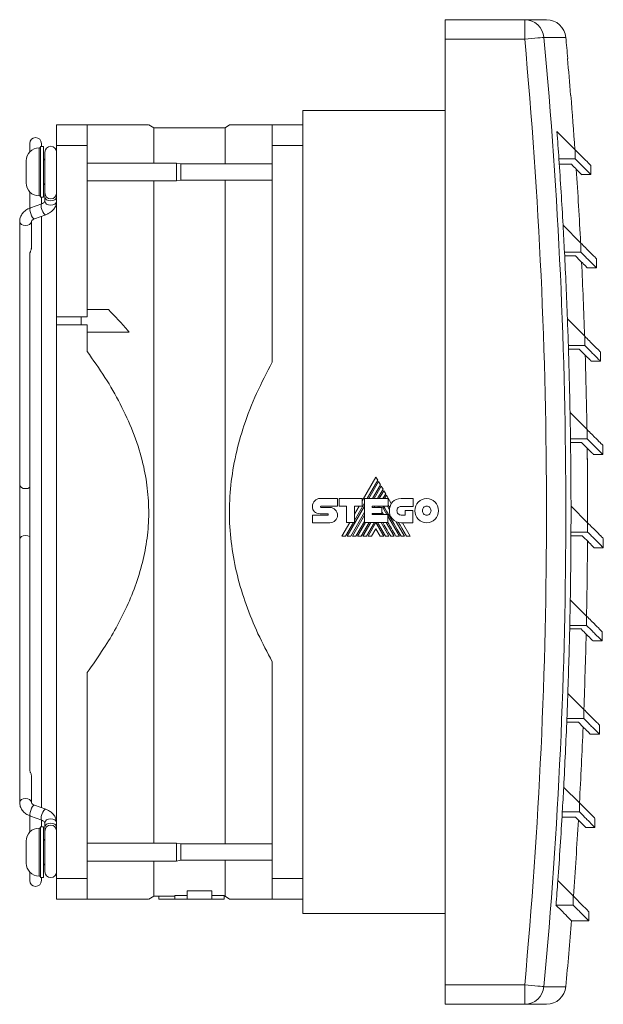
# Model space of a CAD drawing. Header units: millimetres. Extents: x 15 to 390, y 19 to 278.
# Tile 6 of 6: x 300 to 390, y 126 to 278. Entities that reach past the tile are written whole.
import ezdxf

# ---------------------------------------------------------------- set-up
doc = ezdxf.new("R2010")
doc.units = ezdxf.units.MM
doc.linetypes.add('PHANTOM', pattern=[12.7, 6.35, -1.27, 1.27, -1.27, 1.27, -1.27])
doc.layers.add('___VS___', color=7, linetype='Continuous', lineweight=15)

msp = doc.modelspace()

# ---------------------------------------------------------------- linework, layer by layer
at = {"color": 7, "linetype": 'Continuous', "lineweight": 15}
for p, q in [((365.48, 278.46), (377.77, 278.46)), ((365.48, 275.46), (365.48, 278.46)), ((377.77, 275.46), (377.77, 278.46)), ((377.77, 278.46), (381.13, 278.46)), ((377.77, 275.46), (365.48, 275.46)), ((365.48, 275.46), (365.48, 129.46)), ((384.41, 272.46), (384.38, 272.46)), ((343.48, 264.46), (365.48, 264.46)), ((343.48, 140.46), (343.48, 264.46)), ((310.18, 262.21), (305.48, 262.21)), ((305.48, 259.03), (305.48, 262.21)), ((310.18, 259.03), (310.18, 262.21)), ((320.52, 261.79), (319.71, 262.21)), ((331.52, 261.79), (320.52, 261.79)), ((320.52, 256.33), (320.52, 261.79)), ((332.16, 262.21), (331.52, 261.79)), ((331.52, 256.21), (331.52, 261.79)), ((343.48, 262.21), (338.78, 262.21)), ((338.78, 262.21), (338.78, 259.03)), ((382.75, 261.19), (385.56, 258.38)), ((301.33, 259.36), (301.33, 258.04)), ((302.98, 258.66), (302.78, 258.66)), ((303.48, 258.86), (302.98, 258.86)), ((302.98, 254.96), (302.98, 258.86)), ((303.13, 258.86), (303.13, 259.36)), ((303.48, 254.96), (303.48, 258.86)), ((310.18, 259.03), (305.48, 259.03)), ((305.48, 232.6), (305.48, 259.03)), ((310.18, 232.6), (310.18, 259.03)), ((343.48, 259.03), (338.78, 259.03)), ((338.78, 259.03), (338.78, 225.57)), ((303.68, 256.76), (303.48, 256.96)), ((303.68, 258.01), (303.68, 251.71)), ((385.56, 256.96), (383.05, 256.96)), ((385.56, 258.38), (385.56, 256.96)), ((300.78, 254.96), (300.78, 256.66)), ((323.98, 256.33), (310.18, 256.33)), ((324.69, 256.21), (323.98, 256.33)), ((323.98, 254.96), (323.98, 256.33)), ((338.78, 256.21), (324.69, 256.21)), ((324.69, 254.96), (324.69, 256.21)), ((387.98, 254.55), (387.97, 255.96)), ((300.78, 253.26), (300.78, 254.96)), ((302.98, 251.06), (302.98, 254.96)), ((303.48, 251.06), (303.48, 254.96)), ((323.98, 253.58), (323.98, 254.96)), ((324.69, 253.71), (324.69, 254.96)), ((386.56, 254.55), (387.98, 254.55)), ((303.48, 252.96), (303.68, 253.16)), ((310.18, 253.58), (323.98, 253.58)), ((320.52, 151.33), (320.52, 253.58)), ((323.98, 253.58), (324.69, 253.71)), ((324.69, 253.71), (338.78, 253.71)), ((331.52, 151.21), (331.52, 253.71)), ((301.33, 251.88), (301.33, 249.44)), ((302.78, 251.26), (302.98, 251.26)), ((302.98, 251.06), (303.48, 251.06)), ((303.13, 250.02), (303.13, 251.06)), ((303.68, 251.71), (303.68, 251.12)), ((303.68, 251.12), (303.68, 250.45)), ((303.19, 250.04), (301.46, 249.41)), ((302.07, 247.72), (303.8, 248.35)), ((303.13, 156.81), (303.13, 248.1)), ((299.78, 247.31), (299.78, 206.7)), ((301.58, 243.13), (301.58, 247.31)), ((302.07, 247.72), (302.08, 247.72)), ((383.69, 246.73), (386.44, 243.98)), ((386.44, 243.98), (386.44, 242.56)), ((301.33, 242.25), (301.33, 162.66)), ((386.44, 242.56), (383.91, 242.56)), ((383.94, 242), (385.59, 242)), ((388.85, 240.15), (388.85, 241.56)), ((387.38, 240.15), (388.85, 240.15)), ((310.18, 232.6), (305.48, 232.6)), ((305.48, 232.6), (305.48, 231.33)), ((309.29, 232.6), (309.29, 231.33)), ((310.18, 231.33), (305.48, 231.33)), ((305.48, 145.88), (305.48, 231.33)), ((310.18, 227.26), (310.18, 231.33)), ((384.36, 232.27), (387.05, 229.58)), ((387.05, 229.58), (387.05, 228.16)), ((387.05, 228.16), (384.5, 228.16)), ((384.52, 227.6), (386.2, 227.6)), ((389.46, 225.75), (389.46, 227.16)), ((388, 225.75), (389.46, 225.75)), ((384.77, 217.81), (387.4, 215.18)), ((387.4, 215.18), (387.4, 213.76)), ((387.4, 213.76), (384.84, 213.76)), ((384.84, 213.2), (386.56, 213.2)), ((388.35, 211.35), (389.81, 211.35)), ((389.81, 211.35), (389.81, 212.76)), ((354.8, 207.85), (352.67, 204.16)), ((353.45, 204.53), (355.08, 207.37)), ((355.21, 207.15), (353.7, 204.53)), ((355.08, 207.37), (354.8, 207.85)), ((355.49, 206.67), (355.21, 207.15)), ((299.78, 206.7), (299.78, 198.22)), ((354.26, 204.53), (355.49, 206.67)), ((355.61, 206.45), (354.51, 204.53)), ((355.06, 204.53), (355.89, 205.97)), ((356.02, 205.75), (355.31, 204.53)), ((355.89, 205.97), (355.61, 206.45)), ((355.88, 204.53), (356.3, 205.26)), ((356.3, 205.26), (356.02, 205.75)), ((346.16, 204.55), (348.84, 204.55)), ((348.84, 204.55), (348.84, 203.35)), ((349.11, 203.35), (349.11, 204.54)), ((349.11, 204.54), (352.67, 204.54)), ((351.48, 201.13), (353.03, 203.81)), ((352.67, 204.54), (352.67, 203.36)), ((353.03, 200.85), (353.03, 204.53)), ((353.03, 204.53), (356.66, 204.53)), ((356.42, 205.05), (356.12, 204.53)), ((357.17, 203.75), (356.42, 205.05)), ((356.66, 204.53), (356.66, 203.34)), ((358.69, 204.52), (360.55, 204.52)), ((360.55, 204.52), (360.55, 203.33)), ((347.35, 202.18), (346.17, 202.18)), ((346.32, 203.35), (348.84, 203.35)), ((346.32, 203.17), (347.69, 203.17)), ((350.27, 203.35), (349.11, 203.35)), ((350.27, 200.85), (350.27, 203.35)), ((350.35, 198.72), (353.03, 203.37)), ((350.9, 198.72), (353.03, 202.41)), ((352.67, 203.36), (351.48, 203.36)), ((351.48, 200.85), (351.48, 203.36)), ((352.2, 203.36), (351.48, 202.11)), ((354.23, 203.34), (356.66, 203.34)), ((354.23, 203.34), (354.23, 203.15)), ((354.23, 203.15), (355.68, 203.15)), ((354.23, 202.25), (355.68, 202.25)), ((354.23, 202.25), (354.23, 202.07)), ((354.45, 202.07), (354.56, 202.25)), ((354.51, 203.15), (354.63, 203.34)), ((354.7, 202.07), (354.8, 202.25)), ((355.08, 203.15), (355.19, 203.34)), ((355.32, 203.15), (355.44, 203.34)), ((355.58, 202.25), (355.68, 202.07)), ((355.68, 203.15), (355.68, 202.25)), ((355.88, 203.13), (356, 203.34)), ((355.88, 203.13), (356.49, 202.07)), ((356.56, 203.34), (356.88, 202.8)), ((360.55, 203.33), (358.69, 203.33)), ((359.33, 201.99), (359.33, 202.7)), ((359.33, 202.7), (360.51, 202.7)), ((360.51, 202.7), (360.51, 200.8)), ((384.92, 203.36), (387.49, 200.78)), ((344.99, 201.98), (347.35, 201.98)), ((347.69, 200.8), (344.99, 200.8)), ((350.75, 200.85), (349.52, 198.72)), ((350.09, 198.72), (351.32, 200.85)), ((350.27, 200.85), (351.48, 200.85)), ((351.16, 198.72), (353.03, 201.97)), ((351.71, 198.72), (353.03, 201.01)), ((351.96, 198.72), (353.19, 200.85)), ((352.51, 198.72), (353.75, 200.85)), ((352.77, 198.72), (354, 200.85)), ((353.03, 200.85), (356.64, 200.85)), ((353.32, 198.72), (354.56, 200.85)), ((353.57, 198.72), (354.79, 200.83)), ((354.23, 202.07), (356.64, 202.07)), ((356.01, 198.72), (354.79, 200.83)), ((356.26, 198.72), (355.03, 200.85)), ((355.58, 200.85), (356.81, 198.72)), ((356.39, 200.85), (357.62, 198.72)), ((356.64, 200.85), (356.64, 202.07)), ((356.64, 201.82), (358.43, 198.72)), ((357.94, 200.96), (359.23, 198.72)), ((358.69, 201.99), (359.33, 201.99)), ((360.51, 200.8), (358.7, 200.8)), ((360.07, 198.72), (358.88, 200.8)), ((387.49, 200.78), (387.49, 199.36)), ((354.79, 199.87), (354.13, 198.72)), ((354.79, 199.87), (355.46, 198.72)), ((387.49, 199.36), (384.91, 199.36)), ((299.78, 198.22), (299.78, 157.61)), ((384.91, 198.8), (386.65, 198.8)), ((389.91, 196.95), (389.91, 198.36)), ((388.44, 196.95), (389.91, 196.95)), ((384.8, 188.9), (387.33, 186.38)), ((387.33, 186.38), (387.33, 184.96)), ((384.71, 184.4), (386.48, 184.4)), ((387.33, 184.96), (384.72, 184.96)), ((389.74, 182.55), (389.74, 183.96)), ((388.28, 182.55), (389.74, 182.55)), ((338.78, 179.34), (338.78, 145.88)), ((310.18, 145.88), (310.18, 177.66)), ((384.42, 174.45), (386.9, 171.98)), ((386.9, 171.98), (386.9, 170.56)), ((386.9, 170.56), (384.28, 170.56)), ((384.25, 170), (386.05, 170)), ((389.31, 168.15), (389.31, 169.56)), ((387.85, 168.15), (389.31, 168.15)), ((301.58, 157.61), (301.58, 161.79)), ((383.78, 160), (386.21, 157.58)), ((303.8, 156.57), (302.07, 157.2)), ((302.07, 157.2), (302.08, 157.19)), ((386.21, 157.58), (386.21, 156.16)), ((301.33, 155.49), (301.33, 153.04)), ((301.46, 155.5), (303.19, 154.88)), ((383.52, 155.34), (385.62, 155.34)), ((386.21, 156.16), (383.57, 156.16)), ((388.62, 153.75), (388.62, 155.16)), ((302.98, 153.66), (302.78, 153.66)), ((303.48, 153.86), (302.98, 153.86)), ((302.98, 149.96), (302.98, 153.86)), ((303.13, 153.86), (303.13, 154.9)), ((303.48, 149.96), (303.48, 153.86)), ((303.68, 154.47), (303.68, 153.8)), ((303.68, 154.45), (303.68, 154.47)), ((303.68, 153.8), (303.68, 153.21)), ((387.19, 153.75), (388.62, 153.75)), ((303.68, 153.21), (303.68, 146.91)), ((300.78, 149.96), (300.78, 151.66)), ((303.68, 151.76), (303.48, 151.96)), ((323.98, 151.33), (310.18, 151.33)), ((324.69, 151.21), (323.98, 151.33)), ((323.98, 149.96), (323.98, 151.33)), ((338.78, 151.21), (324.69, 151.21)), ((324.69, 149.96), (324.69, 151.21)), ((300.78, 148.26), (300.78, 149.96)), ((302.98, 146.06), (302.98, 149.96)), ((303.48, 146.06), (303.48, 149.96)), ((323.98, 148.58), (323.98, 149.96)), ((324.69, 148.71), (324.69, 149.96)), ((303.48, 147.96), (303.68, 148.16)), ((310.18, 148.58), (323.98, 148.58)), ((320.52, 143.13), (320.52, 148.58)), ((323.98, 148.58), (324.69, 148.71)), ((324.69, 148.71), (338.78, 148.71)), ((331.52, 143.13), (331.52, 148.71)), ((301.33, 146.88), (301.33, 145.56)), ((302.78, 146.26), (302.98, 146.26)), ((302.98, 146.06), (303.48, 146.06)), ((303.13, 145.56), (303.13, 146.06)), ((310.18, 145.88), (305.48, 145.88)), ((305.48, 142.71), (305.48, 145.88)), ((310.18, 142.71), (310.18, 145.88)), ((343.48, 145.88), (338.78, 145.88)), ((338.78, 145.88), (338.78, 142.71)), ((382.88, 145.56), (385.26, 143.18)), ((319.71, 142.71), (320.52, 143.13)), ((320.52, 143.13), (323.72, 143.13)), ((321.28, 143.13), (321.28, 142.71)), ((325.62, 143.25), (323.72, 143.25)), ((323.72, 143.25), (323.72, 142.71)), ((329.43, 144), (325.62, 144)), ((325.62, 144), (325.62, 142.71)), ((329.43, 144), (329.43, 142.71)), ((331.34, 143.25), (329.43, 143.25)), ((331.34, 143.25), (331.34, 142.71)), ((331.34, 143.13), (331.52, 143.13)), ((331.52, 143.13), (332.16, 142.71)), ((385.26, 143.18), (385.26, 141.76)), ((310.18, 142.71), (305.48, 142.71)), ((323.72, 142.71), (321.28, 142.71)), ((325.62, 142.71), (323.72, 142.71)), ((329.43, 142.71), (325.62, 142.71)), ((331.34, 142.71), (329.43, 142.71)), ((343.48, 142.71), (338.78, 142.71)), ((385.26, 141.76), (382.6, 141.76)), ((343.48, 140.46), (365.48, 140.46)), ((387.67, 139.35), (387.67, 140.76)), ((384.97, 139.35), (387.67, 139.35)), ((365.48, 129.46), (377.77, 129.46)), ((365.48, 126.46), (365.48, 129.46)), ((377.77, 126.46), (377.77, 129.46)), ((377.77, 126.46), (365.48, 126.46)), ((381.13, 126.46), (377.77, 126.46))]:
    msp.add_line(p, q, dxfattribs=at)
at = {"color": 8, "linetype": 'Continuous', "lineweight": 15}
for p, q in [((384.12, 275.73), (380.74, 275.73)), ((302.78, 254.96), (302.78, 258.66)), ((302.78, 251.26), (302.78, 254.96)), ((302.78, 149.96), (302.78, 153.66)), ((302.78, 146.26), (302.78, 149.96)), ((380.74, 129.18), (384.12, 129.18))]:
    msp.add_line(p, q, dxfattribs=at)
at = {"color": 7, "linetype": 'Continuous', "lineweight": 15, "flags": 128}
for points in [[(380.74, 275.73), (380.64, 275.72), (380.44, 275.71), (380.15, 275.68), (379.78, 275.65), (379.34, 275.6), (378.84, 275.56), (378.31, 275.51), (377.77, 275.46)], [(384.86, 266.81), (384.87, 266.81), (384.88, 266.81), (384.89, 266.81), (384.89, 266.81)], [(384.97, 256.14), (384.96, 256.14), (383.65, 256.14), (383.1, 256.14)], [(359.51, 198.72), (359.13, 199.37), (358.78, 199.98), (358.52, 200.42), (358.28, 200.84)], [(380.74, 129.18), (380.64, 129.19), (380.44, 129.21), (380.15, 129.24), (379.78, 129.27), (379.34, 129.31), (378.84, 129.36), (378.31, 129.41), (377.77, 129.46)]]:
    msp.add_lwpolyline(points, dxfattribs=at)
at = {"color": 8, "linetype": 'Continuous', "lineweight": 15, "flags": 128}
for points in [[(303.68, 251.12), (303.75, 250.88), (303.94, 250.67), (304.24, 250.54), (304.58, 250.49), (304.92, 250.54), (305.22, 250.67), (305.41, 250.88), (305.48, 251.12)], [(301.46, 249.41), (301.39, 249.33), (301.36, 249.13), (301.39, 248.85), (301.48, 248.52), (301.61, 248.2), (301.77, 247.93), (301.92, 247.76), (302.06, 247.72), (302.07, 247.72)], [(303.19, 250.04), (303.11, 249.96), (303.08, 249.76), (303.11, 249.47), (303.2, 249.14), (303.34, 248.82), (303.49, 248.56), (303.65, 248.39), (303.78, 248.34), (303.8, 248.35)], [(303.68, 250.45), (303.75, 250.21), (303.94, 250), (304.24, 249.86), (304.58, 249.82), (304.92, 249.86), (305.22, 250), (305.41, 250.21), (305.48, 250.45)], [(299.78, 247.31), (299.85, 247.07), (300.04, 246.86), (300.34, 246.72), (300.68, 246.67), (301.02, 246.72), (301.32, 246.86), (301.51, 247.07), (301.58, 247.31)], [(299.78, 206.7), (299.85, 206.46), (300.04, 206.25), (300.34, 206.11), (300.68, 206.07), (301.02, 206.11), (301.32, 206.25), (301.33, 206.26)], [(299.78, 198.22), (299.85, 198.46), (300.04, 198.67), (300.34, 198.8), (300.68, 198.85), (301.02, 198.8), (301.32, 198.67), (301.33, 198.66)], [(299.78, 157.61), (299.85, 157.85), (300.04, 158.06), (300.34, 158.2), (300.68, 158.25), (301.02, 158.2), (301.32, 158.06), (301.51, 157.85), (301.58, 157.61)], [(301.46, 155.5), (301.39, 155.58), (301.36, 155.78), (301.39, 156.07), (301.48, 156.4), (301.61, 156.72), (301.77, 156.99), (301.92, 157.16), (302.06, 157.2), (302.07, 157.2)], [(303.19, 154.88), (303.11, 154.96), (303.08, 155.16), (303.11, 155.45), (303.2, 155.77), (303.34, 156.1), (303.49, 156.36), (303.65, 156.53), (303.78, 156.58), (303.8, 156.57)], [(303.68, 154.47), (303.75, 154.71), (303.94, 154.92), (304.24, 155.05), (304.58, 155.1), (304.92, 155.05), (305.22, 154.92), (305.41, 154.71), (305.48, 154.47)], [(303.68, 153.8), (303.75, 154.04), (303.94, 154.25), (304.24, 154.38), (304.58, 154.43), (304.92, 154.38), (305.22, 154.25), (305.41, 154.04), (305.48, 153.8), (305.48, 153.8)]]:
    msp.add_lwpolyline(points, dxfattribs=at)
at = {"color": 7, "linetype": 'Continuous', "lineweight": 15}
for centre, radius, start, end in [((377.76, 275.47), 2.99, 5.12, 89.8928), ((381.13, 275.46), 3, 5.2553, 90), ((-412.52, 202.46), 793.65, 354.72247, 5.27753), ((-412.52, 202.46), 796.64, 354.72247, 5.27753), ((-412.52, 202.46), 800, 5.0198, 5.25529), ((-412.52, 202.46), 799.97, 4.61399, 5.01999), ((-412.52, 202.46), 800, 4.01108, 4.61369), ((302.23, 259.36), 0.9, 0, 180), ((-412.52, 202.46), 797.44, 3.91923, 4.22356), ((302.78, 256.66), 2, 90, 180), ((304.58, 258.01), 0.9, 0, 180), ((-412.52, 202.46), 797.44, 3.1823, 3.91923), ((-412.52, 202.46), 800, 2.97745, 3.79318), ((-412.52, 202.46), 800, 2.9775, 3.79323), ((302.78, 253.26), 2, 180, 270), ((304.58, 251.71), 0.9, 180, 0), ((-412.52, 202.46), 797.44, 2.88275, 3.1823), ((-412.52, 202.46), 797.44, 2.14228, 2.88275), ((-412.52, 202.46), 800, 1.94473, 2.76391), ((-412.52, 202.46), 800, 1.94478, 2.76396), ((-412.52, 202.46), 797.44, 1.84722, 2.14228), ((-412.52, 202.46), 797.44, 1.10313, 1.84722), ((-412.52, 202.46), 800, 0.91261, 1.73533), ((-412.52, 202.46), 800, 0.91265, 1.73538), ((-412.52, 202.46), 797.44, 0.81228, 1.10313), ((-412.52, 202.46), 797.44, 0.06449, 0.81228), ((-412.52, 202.46), 800, 0, 0.70711), ((-412.52, 202.46), 800, 359.88078, 0.70716), ((358.91, 202.71), 2.03, 149.0381, 166.8386), ((358.7, 202.62), 1.83, 174.6401, 270), ((-412.52, 202.46), 797.44, 359.77761, 0.06449), ((-412.52, 202.46), 800, 359.88073, 0), ((-412.52, 202.46), 797.44, 359.02602, 359.77761), ((-412.52, 202.46), 800, 358.84878, 359.67894), ((-412.52, 202.46), 800, 358.84883, 359.67898), ((-412.52, 202.46), 797.44, 358.74287, 359.02602), ((-412.52, 202.46), 797.44, 357.98735, 358.74287), ((-412.52, 202.46), 800, 357.81642, 358.65049), ((-412.52, 202.46), 800, 357.81646, 358.65053), ((-412.52, 202.46), 797.44, 357.70772, 357.98735), ((-412.52, 202.46), 797.44, 356.94814, 357.70772), ((-412.52, 202.46), 800, 356.7833, 357.62145), ((-412.52, 202.46), 800, 356.78334, 357.62149), ((-412.52, 202.46), 797.44, 356.67182, 356.94814), ((-412.52, 202.46), 797.44, 355.90804, 356.67182), ((302.78, 151.66), 2, 90, 180), ((304.58, 153.21), 0.9, 0, 180), ((-412.52, 202.46), 800, 355.74911, 356.5915), ((-412.52, 202.46), 800, 355.74915, 356.59154), ((302.78, 148.26), 2, 180, 270), ((304.58, 146.91), 0.9, 180, 0), ((302.23, 145.56), 0.9, 180, 0), ((-412.52, 202.46), 797.44, 355.63483, 355.90804), ((-412.52, 202.46), 800, 354.74471, 355.47865), ((377.76, 129.45), 2.99, 270.1069, 354.8801), ((381.13, 129.46), 3, 270, 354.7447)]:
    msp.add_arc(centre, radius, start, end, dxfattribs=at)
for points, knots in [([(310.18, 262.21), (311.13, 262.21), (312.75, 262.21), (314.76, 262.21), (316.36, 262.21), (317.71, 262.21), (318.69, 262.21), (319.32, 262.21), (319.67, 262.21), (319.68, 262.21), (319.69, 262.21)], [0, 0, 0, 0, 0.181388, 0.310471, 0.439526, 0.571632, 0.703692, 0.80909, 0.914473, 1, 1, 1, 1]), ([(332.18, 262.21), (332.2, 262.21), (332.23, 262.21), (332.65, 262.21), (333.36, 262.21), (334.54, 262.21), (336.28, 262.21), (337.94, 262.21), (338.78, 262.21)], [0, 0, 0, 0, 0.121191, 0.264109, 0.411292, 0.558504, 0.778267, 1, 1, 1, 1]), ([(387.98, 255.96), (387.93, 256.01), (387.82, 256.12), (387.01, 256.93), (386.04, 257.89), (385.56, 258.38)], [0, 0, 0, 0, 0.333329, 0.666558, 1, 1, 1, 1]), ([(385.56, 256.96), (385.98, 256.55), (386.81, 255.72), (387.56, 254.97), (387.95, 254.57), (387.94, 254.59), (387.93, 254.59)], [0, 0, 0, 0, 0.279342, 0.558783, 0.838277, 1, 1, 1, 1]), ([(386.56, 254.55), (386.56, 254.55), (386.64, 254.47), (386.37, 254.74), (385.84, 255.28), (385.26, 255.85), (384.97, 256.14)], [0, 0, 0, 0, 0.0070054, 0.4099238, 0.7048652, 1, 1, 1, 1]), ([(301.46, 249.41), (301.32, 249.36), (300.95, 249.2), (300.44, 248.84), (300.02, 248.31), (299.81, 247.79), (299.79, 247.45), (299.78, 247.31)], [0, 0, 0, 0, 0.145483, 0.40563, 0.633261, 0.853178, 1, 1, 1, 1]), ([(303.68, 250.45), (303.68, 250.44), (303.68, 250.42), (303.65, 250.34), (303.48, 250.17), (303.28, 250.08), (303.19, 250.04)], [0, 0, 0, 0, 0.160789, 0.486522, 0.745541, 1, 1, 1, 1]), ([(303.8, 248.35), (303.94, 248.4), (304.31, 248.56), (304.82, 248.93), (305.24, 249.45), (305.45, 249.98), (305.47, 250.32), (305.48, 250.45)], [0, 0, 0, 0, 0.1454824, 0.4056289, 0.6332614, 0.8531777, 1, 1, 1, 1]), ([(301.58, 247.31), (301.58, 247.32), (301.58, 247.34), (301.61, 247.42), (301.78, 247.59), (301.98, 247.68), (302.07, 247.72)], [0, 0, 0, 0, 0.160789, 0.486523, 0.745542, 1, 1, 1, 1]), ([(388.85, 241.56), (388.8, 241.62), (388.69, 241.73), (387.88, 242.53), (386.92, 243.5), (386.44, 243.98)], [0, 0, 0, 0, 0.334034, 0.667226, 1, 1, 1, 1]), ([(301.39, 242.54), (301.37, 242.48), (301.34, 242.36), (301.32, 242.24), (301.33, 242.2), (301.33, 242.2)], [0, 0, 0, 0, 0.4902992, 0.9800225, 1, 1, 1, 1]), ([(301.58, 243.13), (301.57, 243.09), (301.57, 243), (301.51, 242.83), (301.44, 242.67), (301.41, 242.57), (301.39, 242.54)], [0, 0, 0, 0, 0.24132, 0.542716, 0.833238, 1, 1, 1, 1]), ([(385.59, 242), (385.8, 241.79), (386.42, 241.16), (387.09, 240.5), (387.46, 240.12), (387.4, 240.19), (387.38, 240.2)], [0, 0, 0, 0, 0.178326, 0.535016, 0.891705, 1, 1, 1, 1]), ([(386.44, 242.56), (386.85, 242.15), (387.68, 241.32), (388.43, 240.57), (388.83, 240.17), (388.81, 240.19), (388.8, 240.2)], [0, 0, 0, 0, 0.279671, 0.559662, 0.839852, 1, 1, 1, 1]), ([(310.18, 233.72), (311.07, 233.72), (312.17, 233.72), (313.27, 233.72), (313.49, 233.72)], [0, 0, 0, 0, 0.803757, 1, 1, 1, 1]), ([(313.49, 233.72), (314.5, 232.65), (315.59, 231.49), (316.63, 230.3), (316.7, 230.21)], [0, 0, 0, 0, 0.929222, 1, 1, 1, 1]), ([(316.7, 230.21), (316.68, 230.21), (314.51, 230.21), (312.34, 230.21), (310.18, 230.21)], [0, 0, 0, 0, 0.009089, 1, 1, 1, 1]), ([(389.46, 227.16), (389.41, 227.22), (389.3, 227.33), (388.5, 228.13), (387.53, 229.1), (387.05, 229.58)], [0, 0, 0, 0, 0.334034, 0.667226, 1, 1, 1, 1]), ([(387.05, 228.16), (387.46, 227.75), (388.29, 226.92), (389.04, 226.17), (389.44, 225.77), (389.42, 225.79), (389.42, 225.8)], [0, 0, 0, 0, 0.279671, 0.559662, 0.839852, 1, 1, 1, 1]), ([(310.18, 177.66), (311.05, 178.88), (312.65, 181.12), (314.69, 184.54), (316.4, 187.89), (317.82, 191.42), (318.91, 195.1), (319.59, 198.89), (319.78, 202.74), (319.51, 206.6), (318.72, 210.68), (317.34, 214.89), (315.37, 219.17), (312.98, 223.32), (311.13, 225.93), (310.18, 227.26)], [0, 0, 0, 0, 0.083584, 0.152359, 0.221116, 0.292011, 0.363053, 0.433844, 0.505165, 0.57677, 0.648129, 0.734993, 0.822212, 0.909284, 1, 1, 1, 1]), ([(386.2, 227.6), (386.41, 227.39), (387.04, 226.76), (387.7, 226.1), (388.07, 225.72), (388.01, 225.79), (388, 225.8)], [0, 0, 0, 0, 0.178326, 0.535016, 0.891705, 1, 1, 1, 1]), ([(338.78, 225.57), (337.95, 223.99), (336.28, 220.82), (334.41, 216.02), (333.08, 211.28), (332.3, 206.63), (332.07, 201.93), (332.43, 197.25), (333.31, 192.64), (334.7, 188.09), (336.51, 183.64), (338.02, 180.78), (338.78, 179.34)], [0, 0, 0, 0, 0.110429, 0.2208, 0.317445, 0.414343, 0.51088, 0.607123, 0.703719, 0.80008, 0.900021, 1, 1, 1, 1]), ([(389.81, 212.76), (389.76, 212.82), (389.65, 212.93), (388.85, 213.73), (387.88, 214.7), (387.4, 215.18)], [0, 0, 0, 0, 0.334034, 0.667226, 1, 1, 1, 1]), ([(386.56, 213.2), (386.76, 212.99), (387.39, 212.36), (388.05, 211.7), (388.43, 211.32), (388.37, 211.39), (388.35, 211.4)], [0, 0, 0, 0, 0.178326, 0.535016, 0.891705, 1, 1, 1, 1]), ([(387.4, 213.76), (387.82, 213.35), (388.65, 212.52), (389.4, 211.77), (389.79, 211.37), (389.77, 211.39), (389.77, 211.4)], [0, 0, 0, 0, 0.279671, 0.559662, 0.839852, 1, 1, 1, 1]), ([(389.91, 198.36), (389.85, 198.42), (389.75, 198.53), (388.94, 199.33), (387.98, 200.3), (387.49, 200.78)], [0, 0, 0, 0, 0.334034, 0.667226, 1, 1, 1, 1]), ([(387.49, 199.36), (387.91, 198.95), (388.74, 198.12), (389.49, 197.37), (389.88, 196.97), (389.87, 196.99), (389.86, 197)], [0, 0, 0, 0, 0.279671, 0.559662, 0.839852, 1, 1, 1, 1]), ([(386.65, 198.8), (386.86, 198.59), (387.48, 197.96), (388.15, 197.3), (388.52, 196.92), (388.46, 196.99), (388.44, 197)], [0, 0, 0, 0, 0.1783263, 0.5350159, 0.8917051, 1, 1, 1, 1]), ([(389.74, 183.96), (389.69, 184.02), (389.58, 184.13), (388.78, 184.93), (387.81, 185.9), (387.33, 186.38)], [0, 0, 0, 0, 0.334034, 0.667226, 1, 1, 1, 1]), ([(386.48, 184.4), (386.69, 184.19), (387.31, 183.56), (387.98, 182.9), (388.35, 182.52), (388.29, 182.59), (388.28, 182.6)], [0, 0, 0, 0, 0.178326, 0.535016, 0.891705, 1, 1, 1, 1]), ([(387.33, 184.96), (387.74, 184.55), (388.57, 183.72), (389.32, 182.97), (389.72, 182.57), (389.7, 182.59), (389.69, 182.6)], [0, 0, 0, 0, 0.279671, 0.559662, 0.839852, 1, 1, 1, 1]), ([(389.31, 169.56), (389.26, 169.62), (389.15, 169.73), (388.35, 170.53), (387.38, 171.5), (386.9, 171.98)], [0, 0, 0, 0, 0.334034, 0.667226, 1, 1, 1, 1]), ([(386.9, 170.56), (387.31, 170.15), (388.14, 169.32), (388.89, 168.57), (389.29, 168.17), (389.27, 168.19), (389.27, 168.2)], [0, 0, 0, 0, 0.279671, 0.559662, 0.839852, 1, 1, 1, 1]), ([(386.05, 170), (386.26, 169.79), (386.89, 169.16), (387.55, 168.5), (387.92, 168.12), (387.86, 168.19), (387.85, 168.2)], [0, 0, 0, 0, 0.178326, 0.535016, 0.891705, 1, 1, 1, 1]), ([(301.34, 162.72), (301.34, 162.7), (301.32, 162.64), (301.35, 162.5), (301.41, 162.32), (301.5, 162.13), (301.56, 161.96), (301.59, 161.84), (301.58, 161.79), (301.58, 161.79)], [0, 0, 0, 0, 0.081865, 0.266858, 0.452914, 0.630859, 0.802568, 0.978406, 1, 1, 1, 1]), ([(299.78, 157.61), (299.79, 157.46), (299.82, 157.1), (300.05, 156.56), (300.47, 156.06), (300.96, 155.71), (301.32, 155.56), (301.46, 155.5)], [0, 0, 0, 0, 0.162961, 0.387814, 0.613291, 0.847252, 1, 1, 1, 1]), ([(302.07, 157.2), (302.01, 157.22), (301.85, 157.29), (301.67, 157.42), (301.58, 157.56), (301.58, 157.59), (301.58, 157.61)], [0, 0, 0, 0, 0.151974, 0.408247, 0.673921, 1, 1, 1, 1]), ([(305.48, 154.47), (305.47, 154.62), (305.44, 154.98), (305.21, 155.51), (304.79, 156.01), (304.3, 156.36), (303.94, 156.51), (303.8, 156.57)], [0, 0, 0, 0, 0.162961, 0.387815, 0.613291, 0.847253, 1, 1, 1, 1]), ([(388.62, 155.16), (388.57, 155.22), (388.46, 155.33), (387.66, 156.13), (386.69, 157.1), (386.21, 157.58)], [0, 0, 0, 0, 0.334034, 0.667226, 1, 1, 1, 1]), ([(385.62, 155.34), (385.81, 155.15), (386.39, 154.57), (386.97, 153.99), (387.27, 153.69), (387.2, 153.77), (387.19, 153.77)], [0, 0, 0, 0, 0.192082, 0.576286, 0.96049, 1, 1, 1, 1]), ([(386.21, 156.16), (386.63, 155.75), (387.46, 154.92), (388.2, 154.17), (388.6, 153.77), (388.58, 153.79), (388.58, 153.8)], [0, 0, 0, 0, 0.279671, 0.559662, 0.839852, 1, 1, 1, 1]), ([(303.19, 154.88), (303.25, 154.85), (303.41, 154.79), (303.59, 154.65), (303.68, 154.51), (303.68, 154.48), (303.68, 154.47)], [0, 0, 0, 0, 0.151975, 0.408245, 0.673921, 1, 1, 1, 1]), ([(387.67, 140.76), (387.62, 140.82), (387.51, 140.93), (386.71, 141.73), (385.74, 142.7), (385.26, 143.18)], [0, 0, 0, 0, 0.334034, 0.667226, 1, 1, 1, 1]), ([(319.69, 142.71), (319.68, 142.71), (319.68, 142.71), (319.34, 142.71), (318.71, 142.71), (317.73, 142.71), (316.41, 142.71), (314.81, 142.71), (312.77, 142.71), (311.13, 142.71), (310.18, 142.71)], [0, 0, 0, 0, 0.0783324, 0.1873075, 0.2962989, 0.4250914, 0.553926, 0.686252, 0.8186103, 1, 1, 1, 1]), ([(338.78, 142.71), (337.95, 142.71), (336.29, 142.71), (334.56, 142.71), (333.39, 142.71), (332.67, 142.71), (332.23, 142.71), (332.2, 142.71), (332.18, 142.71)], [0, 0, 0, 0, 0.2198812, 0.4414954, 0.5845569, 0.7275936, 0.8746596, 1, 1, 1, 1]), ([(382.6, 141.76), (382.84, 141.52), (383.55, 140.81), (384.37, 139.97), (384.93, 139.41), (384.94, 139.4), (384.94, 139.4)], [0, 0, 0, 0, 0.15597, 0.467943, 0.779916, 1, 1, 1, 1]), ([(385.26, 141.76), (385.68, 141.35), (386.51, 140.52), (387.25, 139.77), (387.65, 139.37), (387.63, 139.39), (387.63, 139.4)], [0, 0, 0, 0, 0.279671, 0.559662, 0.839852, 1, 1, 1, 1])]:
    msp.add_open_spline(points, degree=3, knots=knots, dxfattribs=at)
for points in [[(344.99, 203.35), (344.99, 203.68), (345.12, 203.98), (345.34, 204.2)], [(345.34, 204.2), (345.55, 204.41), (345.84, 204.55), (346.16, 204.55)], [(357.17, 203.75), (357.23, 203.85), (357.3, 203.94), (357.37, 204.02)], [(357.37, 204.02), (357.68, 204.33), (358.12, 204.52), (358.69, 204.52)], [(360.81, 202.66), (360.81, 203.18), (361.01, 203.65), (361.34, 203.99)], [(361.34, 203.99), (361.67, 204.33), (362.13, 204.54), (362.63, 204.54)], [(362.63, 204.54), (363.14, 204.54), (363.59, 204.33), (363.92, 203.99)], [(363.92, 203.99), (364.26, 203.65), (364.46, 203.18), (364.46, 202.66)], [(345.3, 202.51), (345.11, 202.71), (344.99, 202.98), (344.99, 203.35)], [(346.17, 202.18), (345.83, 202.19), (345.52, 202.3), (345.3, 202.51)], [(346.27, 203.33), (346.26, 203.31), (346.25, 203.28), (346.25, 203.25)], [(346.25, 203.25), (346.25, 203.23), (346.26, 203.21), (346.27, 203.19)], [(346.32, 203.35), (346.3, 203.35), (346.29, 203.34), (346.27, 203.33)], [(346.27, 203.19), (346.28, 203.18), (346.3, 203.17), (346.32, 203.17)], [(347.4, 202.15), (347.38, 202.17), (347.37, 202.18), (347.35, 202.18)], [(347.69, 203.17), (348.01, 203.17), (348.3, 203.03), (348.51, 202.81)], [(348.51, 202.81), (348.73, 202.58), (348.86, 202.27), (348.86, 201.94)], [(355.94, 202.07), (355.83, 202.27), (355.74, 202.42), (355.68, 202.53)], [(358.68, 198.72), (356.98, 201.66), (356.09, 203.2), (356.01, 203.34)], [(356.93, 203.17), (356.82, 203.36), (356.73, 203.51), (356.66, 203.64)], [(356.88, 202.8), (356.89, 202.93), (356.9, 203.05), (356.93, 203.17)], [(358.23, 203.13), (358.11, 203.01), (358.04, 202.84), (358.04, 202.66)], [(358.04, 202.66), (358.04, 202.47), (358.11, 202.3), (358.23, 202.18)], [(358.69, 203.33), (358.51, 203.33), (358.35, 203.25), (358.23, 203.13)], [(358.23, 202.18), (358.35, 202.06), (358.51, 201.99), (358.69, 201.99)], [(361.34, 201.34), (361.01, 201.67), (360.81, 202.14), (360.81, 202.66)], [(362.16, 203.15), (362.04, 203.02), (361.97, 202.85), (361.97, 202.66)], [(361.97, 202.66), (361.97, 202.47), (362.04, 202.3), (362.16, 202.17)], [(362.63, 203.35), (362.45, 203.35), (362.28, 203.27), (362.16, 203.15)], [(362.16, 202.17), (362.28, 202.05), (362.45, 201.97), (362.63, 201.97)], [(363.1, 203.15), (362.98, 203.27), (362.82, 203.35), (362.63, 203.35)], [(362.63, 201.97), (362.82, 201.97), (362.98, 202.05), (363.1, 202.17)], [(363.3, 202.66), (363.3, 202.85), (363.22, 203.02), (363.1, 203.15)], [(363.1, 202.17), (363.22, 202.3), (363.3, 202.47), (363.3, 202.66)], [(364.46, 202.66), (364.46, 202.14), (364.26, 201.67), (363.93, 201.34)], [(347.35, 201.98), (347.37, 201.98), (347.39, 201.99), (347.4, 202.01)], [(347.43, 202.07), (347.43, 202.1), (347.42, 202.13), (347.4, 202.15)], [(347.4, 202.01), (347.42, 202.02), (347.43, 202.05), (347.43, 202.07)], [(348.52, 201.13), (348.31, 200.92), (348.01, 200.8), (347.69, 200.8)], [(348.86, 201.94), (348.86, 201.61), (348.73, 201.33), (348.52, 201.13)], [(357.07, 198.72), (356.55, 199.62), (356.14, 200.33), (355.84, 200.85)], [(357.87, 198.72), (357.38, 199.57), (356.97, 200.28), (356.64, 200.86)], [(362.63, 200.79), (362.13, 200.79), (361.67, 201), (361.34, 201.34)], [(363.93, 201.34), (363.59, 201), (363.14, 200.79), (362.63, 200.79)]]:
    msp.add_open_spline(points, degree=3, dxfattribs=at)
at = {"layer": '___VS___', "linetype": 'PHANTOM'}
for p, q in [((344.99, 201.98), (344.99, 200.8)), ((349.52, 198.72), (350.09, 198.72)), ((350.35, 198.72), (350.9, 198.72)), ((351.16, 198.72), (351.71, 198.72)), ((351.96, 198.72), (352.51, 198.72)), ((352.77, 198.72), (353.32, 198.72)), ((353.57, 198.72), (354.13, 198.72)), ((355.46, 198.72), (356.01, 198.72)), ((356.26, 198.72), (356.81, 198.72)), ((357.07, 198.72), (357.62, 198.72)), ((357.87, 198.72), (358.43, 198.72)), ((358.68, 198.72), (359.23, 198.72)), ((359.51, 198.72), (360.07, 198.72))]:
    msp.add_line(p, q, dxfattribs=at)

doc.saveas('drawing.dxf')
